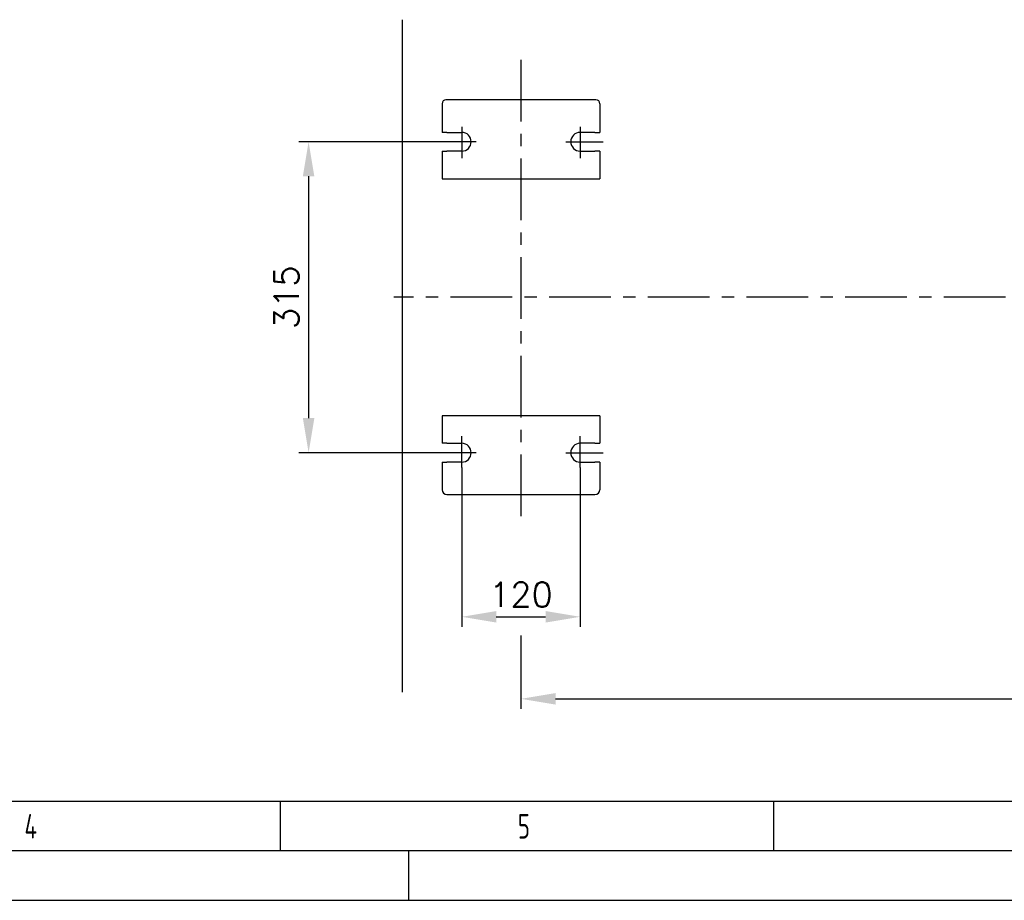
# Model space of a CAD drawing. Header units: millimetres. Extents: x 0 to 5940, y 0 to 4200.
# Tile 12 of 45: x 1706 to 2704, y 0 to 892. Entities that reach past the tile are written whole.
import ezdxf

# ---------------------------------------------------------------- set-up
doc = ezdxf.new("R2010")
doc.units = ezdxf.units.MM
doc.header["$LTSCALE"] = 50
doc.linetypes.add('MITTE', pattern=[2, 1.25, -0.25, 0.25, -0.25])
doc.layers.get('0').update_dxf_attribs({"linetype": 'CONTINUOUS'})
doc.layers.get('DEFPOINTS').update_dxf_attribs({"linetype": 'CONTINUOUS'})
for name, color, linetype in [('02-LINIE-035', 2, 'CONTINUOUS'), ('03-LINIE-050', 3, 'CONTINUOUS'), ('05-ACHSE', 1, 'MITTE'), ('06-MASSE1', 1, 'CONTINUOUS'), ('KSB-BLATTRAND', 2, 'CONTINUOUS')]:
    doc.layers.add(name, color=color, linetype=linetype)
doc.styles.add('ACA_NORM', font='ROMANS.SHX')
doc.styles.get("Standard").update_dxf_attribs({"font": 'ISOCP.SHX'})
doc.dimstyles.new('1-10', dxfattribs={"dimscale": 10, "dimtxt": 2.5, "dimasz": 3.5, "dimexe": 1, "dimexo": 0, "dimgap": 1, "dimtad": 1, "dimdec": 0, "dimzin": 0, "dimtxsty": 'ACA_NORM', "dimcen": 0, "dimadec": 0, "dimazin": 0, "dimtfac": 2.4, "dimtdec": 0, "dimtmove": 0, "dimatfit": 3, "dimfxl": 1, "dimtolj": 1, "dimtzin": 0, "dimarcsym": 0})

# ---------------------------------------------------------------- blocks, each defined once
blk = doc.blocks.new('*D5')
at = {"layer": '06-MASSE1', "color": 0, "lineweight": -2}
for p, q in [((2153.78, 438.25), (2153.78, 277.17)), ((2273.78, 438.25), (2273.78, 277.17)), ((2188.78, 287.17), (2238.78, 287.17))]:
    blk.add_line(p, q, dxfattribs=at)
at = {"layer": '06-MASSE1', "color": 0}
for points in [[(2188.78, 293.01), (2188.78, 281.34), (2153.78, 287.17)], [(2238.78, 293.01), (2238.78, 281.34), (2273.78, 287.17)]]:
    blk.add_solid(points, dxfattribs=at)
at = {"layer": 'DEFPOINTS', "color": 0}
for p in [(2153.78, 438.25), (2273.78, 438.25), (2273.78, 287.17)]:
    blk.add_point(p, dxfattribs=at)
at = {"layer": '06-MASSE1', "color": 0, "insert": (2213.78, 309.67), "char_height": 25, "attachment_point": 5, "style": 'ACA_NORM'}
blk.add_mtext('\\A1;120', dxfattribs=at)
blk = doc.blocks.new('*D6')
at = {"layer": '06-MASSE1', "color": 0, "lineweight": -2}
for p, q in [((2130.39, 768.4), (1988.55, 768.4)), ((1998.55, 733.4), (1998.55, 488.4)), ((2130.39, 453.4), (1988.55, 453.4))]:
    blk.add_line(p, q, dxfattribs=at)
at = {"layer": '06-MASSE1', "color": 0}
for points in [[(1992.72, 733.4), (2004.39, 733.4), (1998.55, 768.4)], [(1992.72, 488.4), (2004.39, 488.4), (1998.55, 453.4)]]:
    blk.add_solid(points, dxfattribs=at)
at = {"layer": 'DEFPOINTS', "color": 0}
for p in [(2130.39, 768.4), (1998.55, 453.4), (2130.39, 453.4)]:
    blk.add_point(p, dxfattribs=at)
at = {"layer": '06-MASSE1', "color": 0, "insert": (1976.05, 610.9), "char_height": 25, "attachment_point": 5, "rotation": 90, "style": 'ACA_NORM'}
blk.add_mtext('\\A1;315', dxfattribs=at)
blk = doc.blocks.new('*D7')
at = {"layer": '06-MASSE1', "color": 0, "lineweight": -2}
for p, q in [((3446.2, 462.9), (3446.2, 194.08)), ((2213.78, 268.19), (2213.78, 194.08)), ((2248.78, 204.08), (3411.2, 204.08))]:
    blk.add_line(p, q, dxfattribs=at)
at = {"layer": '06-MASSE1', "color": 0}
for points in [[(2248.78, 209.92), (2248.78, 198.25), (2213.78, 204.08)], [(3411.2, 209.92), (3411.2, 198.25), (3446.2, 204.08)]]:
    blk.add_solid(points, dxfattribs=at)
at = {"layer": 'DEFPOINTS', "color": 0}
for p in [(3446.2, 462.9), (2213.78, 268.19), (3446.2, 204.08)]:
    blk.add_point(p, dxfattribs=at)
at = {"layer": '06-MASSE1', "color": 0, "insert": (2829.99, 233.13), "char_height": 25, "attachment_point": 5, "style": 'ACA_NORM'}
blk.add_mtext('\\A1;(1230)', dxfattribs=at)
blk = doc.blocks.new('Rahmen_A2')
at = {"color": 1, "ltscale": 150}
for p, q in [((584, 10), (10, 10)), ((0, 0), (594, 0))]:
    blk.add_line(p, q, dxfattribs=at)
at = {"layer": 'KSB-BLATTRAND'}
for p, q in [((197, 5), (197, 10)), ((247, 5), (247, 10)), ((589, 5), (5, 5)), ((210, 0), (210, 5))]:
    blk.add_line(p, q, dxfattribs=at)
at = {"layer": 'KSB-BLATTRAND', "width": 0.75}
for s, p in [('4', (171.0625, 6.25)), ('5', (221.0625, 6.25))]:
    blk.add_text(s, height=2.5, dxfattribs=at).set_placement(p)

msp = doc.modelspace()

# ---------------------------------------------------------------- linework, layer by layer
at = {"layer": '02-LINIE-035'}
for p, q in [((2289.78, 810.9), (2137.78, 810.9)), ((2133.78, 806.9), (2133.78, 777.9)), ((2293.78, 806.9), (2293.78, 777.9)), ((2138.78, 777.9), (2133.78, 777.9)), ((2138.78, 777.9), (2153.78, 777.9)), ((2288.78, 777.9), (2273.78, 777.9)), ((2288.78, 777.9), (2293.78, 777.9)), ((2133.78, 758.9), (2133.78, 730.9)), ((2133.78, 758.9), (2138.78, 758.9)), ((2153.78, 758.9), (2138.78, 758.9)), ((2273.78, 758.9), (2288.78, 758.9)), ((2293.78, 758.9), (2288.78, 758.9)), ((2293.78, 758.9), (2293.78, 730.9)), ((2133.78, 730.9), (2293.78, 730.9)), ((2133.78, 490.9), (2133.78, 462.9)), ((2293.78, 490.9), (2133.78, 490.9)), ((2293.78, 490.9), (2293.78, 462.9)), ((2138.78, 462.9), (2133.78, 462.9)), ((2138.78, 462.9), (2153.78, 462.9)), ((2288.78, 462.9), (2273.78, 462.9)), ((2288.78, 462.9), (2293.78, 462.9)), ((2133.78, 443.9), (2133.78, 415.9)), ((2133.78, 443.9), (2138.78, 443.9)), ((2153.78, 443.9), (2138.78, 443.9)), ((2273.78, 443.9), (2288.78, 443.9)), ((2293.78, 443.9), (2288.78, 443.9)), ((2293.78, 443.9), (2293.78, 415.9)), ((2138.78, 410.9), (2288.78, 410.9))]:
    msp.add_line(p, q, dxfattribs=at)
for centre, radius, start, end in [((2137.78, 806.9), 4, 90, 180), ((2289.78, 806.9), 4, 0, 90), ((2153.78, 768.4), 9.5, 270, 90), ((2273.78, 768.4), 9.5, 90, 270), ((2153.78, 453.4), 9.5, 270, 90), ((2273.78, 453.4), 9.5, 90, 270), ((2138.78, 415.9), 5, 180, 270), ((2288.78, 415.9), 5, 270, 0)]:
    msp.add_arc(centre, radius, start, end, dxfattribs=at)
at = {"layer": '03-LINIE-050'}
msp.add_line((2093.78, 210.89), (2093.78, 892.02), dxfattribs=at)
at = {"layer": '05-ACHSE'}
for p, q in [((2213.78, 851.45), (2213.78, 378.74)), ((2153.78, 783.56), (2153.78, 751.82)), ((2273.78, 783.56), (2273.78, 751.82)), ((2168.29, 768.4), (2130.39, 768.4)), ((2259.27, 768.4), (2297.17, 768.4)), ((3604.74, 610.9), (2084.85, 610.9)), ((2153.78, 438.25), (2153.78, 469.99)), ((2273.78, 438.25), (2273.78, 469.99)), ((2168.29, 453.4), (2130.39, 453.4)), ((2259.27, 453.4), (2297.17, 453.4))]:
    msp.add_line(p, q, dxfattribs=at)

# ---------------------------------------------------------------- block references
at = {"layer": 'KSB-BLATTRAND', "xscale": 10, "yscale": 10, "zscale": 10}
msp.add_blockref('Rahmen_A2', (0, 0), dxfattribs=at)

# ---------------------------------------------------------------- dimensions: what is measured, and where the dimension line sits
at = {"layer": '06-MASSE1'}
dim = msp.add_linear_dim(base=(1998.55, 453.4), p1=(2130.39, 768.4), p2=(2130.39, 453.4), angle=270, dimstyle='1-10', dxfattribs=at)
dim.commit()
dim.dimension.update_dxf_attribs({"geometry": '*D6', "text_midpoint": (1976.05, 610.9)})
dim = msp.add_linear_dim(base=(3446.2, 204.08), p1=(2213.78, 268.19), p2=(3446.2, 462.9), text='(<>)', dimstyle='1-10', override={"dimrnd": 10}, dxfattribs=at)
dim.commit()
dim.dimension.update_dxf_attribs({"geometry": '*D7', "text_midpoint": (2829.99, 233.13)})
dim = msp.add_linear_dim(base=(2273.78, 287.17), p1=(2153.78, 438.25), p2=(2273.78, 438.25), dimstyle='1-10', dxfattribs=at)
dim.commit()
dim.dimension.update_dxf_attribs({"geometry": '*D5', "text_midpoint": (2213.78, 309.67)})

doc.saveas('drawing.dxf')
